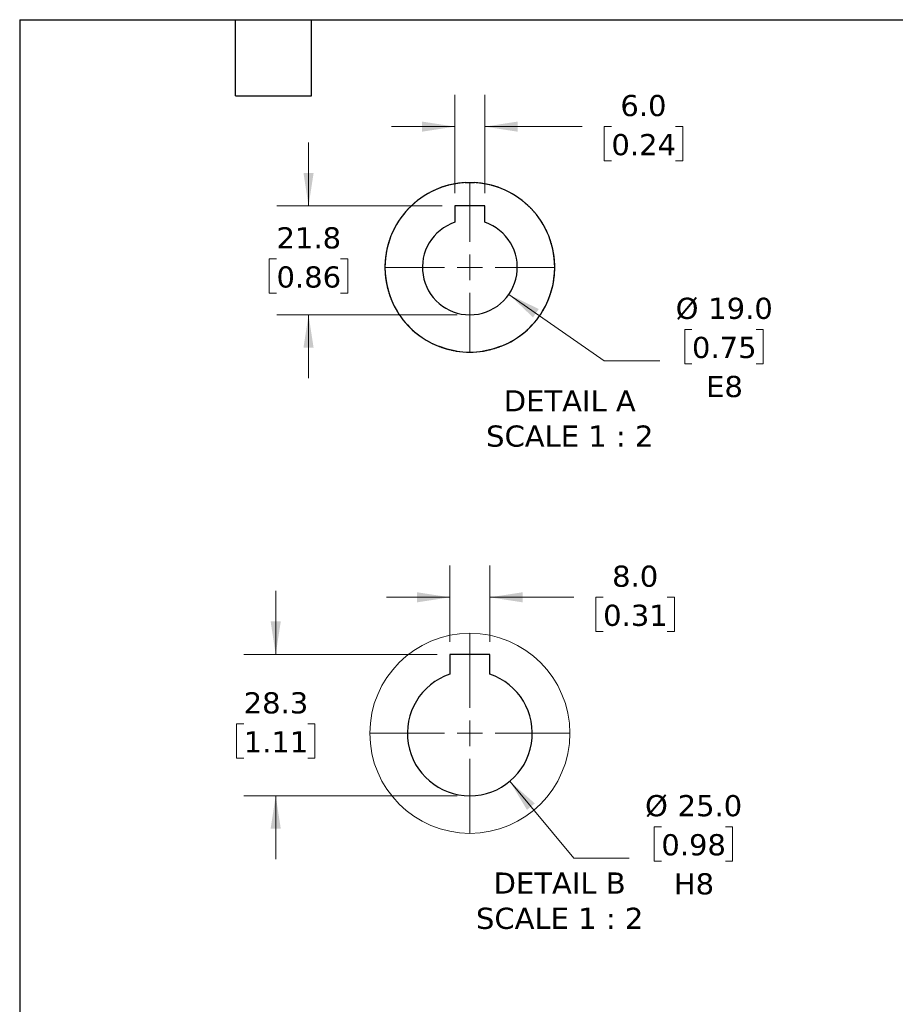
# Model space of a CAD drawing. Header units: millimetres. Extents: x 32 to 1366, y 32 to 1048.
# Tile 3 of 12: x 32 to 470, y 555 to 1048. Entities that reach past the tile are written whole.
import ezdxf

# ---------------------------------------------------------------- set-up
doc = ezdxf.new("R2010")
doc.units = ezdxf.units.MM
doc.header["$LTSCALE"] = 5
doc.linetypes.add('SLD-Solid', pattern=[0])
doc.layers.add('TEXT', color=140, linetype='SLD-Solid', lineweight=25)
doc.styles.add('SLDTEXTSTYLE0', font='VERDANA.TTF')
doc.dimstyles.new('SLDDIMSTYLE10', dxfattribs={"dimtxt": 10.790039, "dimasz": 16.51, "dimexe": 0, "dimexo": 0.0625, "dimgap": 2.69751, "dimtad": 0, "dimtih": 1, "dimtoh": 1, "dimlfac": 0.4, "dimrnd": 1e-09, "dimzin": 12, "dimdsep": 46, "dimtxsty": 'SLDTEXTSTYLE0', "dimsah": 1, "dimcen": 0.09, "dimadec": 0, "dimazin": 3, "dimtfac": 1, "dimtmove": 0, "dimatfit": 0, "dimfxl": 0, "dimfrac": 2, "dimtolj": 1, "dimtzin": 12, "dimarcsym": 0})
doc.dimstyles.new('SLDDIMSTYLE8', dxfattribs={"dimtxt": 10.790039, "dimasz": 16.51, "dimexe": 0, "dimexo": 0.0625, "dimgap": 2.69751, "dimtad": 0, "dimtih": 1, "dimtoh": 1, "dimlfac": 0.4, "dimrnd": 1e-09, "dimzin": 4, "dimdsep": 46, "dimtxsty": 'SLDTEXTSTYLE0', "dimsah": 1, "dimcen": 0.09, "dimadec": 0, "dimazin": 1, "dimtfac": 1, "dimtmove": 0, "dimatfit": 0, "dimfxl": 0, "dimfrac": 2, "dimtolj": 1, "dimtzin": 12, "dimarcsym": 0})
doc.dimstyles.new('SLDDIMSTYLE9', dxfattribs={"dimtxt": 10.790039, "dimasz": 16.51, "dimexe": 0, "dimexo": 0.0625, "dimgap": 2.69751, "dimtad": 0, "dimtih": 1, "dimtoh": 1, "dimlfac": 0.4, "dimrnd": 1e-09, "dimzin": 4, "dimdsep": 46, "dimtxsty": 'SLDTEXTSTYLE0', "dimsah": 1, "dimcen": 0, "dimadec": 0, "dimazin": 1, "dimtfac": 1, "dimtofl": 0, "dimtmove": 0, "dimatfit": 3, "dimfxl": 0, "dimfrac": 2, "dimtolj": 1, "dimtzin": 12, "dimarcsym": 0})

# ---------------------------------------------------------------- blocks, each defined once
blk = doc.blocks.new('_D_22')
at = {"color": 7, "linetype": 'SLD-Solid', "lineweight": 0}
for p, q in [((249.58, 960.9), (249.58, 1010.11)), ((264.58, 960.9), (264.58, 1010.11)), ((249.58, 994.23), (217.83, 994.23)), ((264.58, 994.23), (313.33, 994.23)), ((327.95, 994.23), (324.32, 994.23)), ((324.32, 994.23), (324.32, 977.08)), ((360.01, 994.23), (363.63, 994.23)), ((363.63, 994.23), (363.63, 977.08)), ((324.32, 977.08), (327.95, 977.08)), ((363.63, 977.08), (360.01, 977.08))]:
    blk.add_line(p, q, dxfattribs=at)
at = {"color": 7, "linetype": 'SLD-Solid', "lineweight": 18}
for points in [[(249.58, 994.23), (233.07, 996.77), (233.07, 991.69)], [(264.58, 994.23), (281.09, 991.69), (281.09, 996.77)]]:
    blk.add_solid(points, dxfattribs=at)
at = {"color": 7, "linetype": 'SLD-Solid', "lineweight": 18, "char_height": 10.583, "attachment_point": 1, "style": 'SLDTEXTSTYLE0'}
for s, insert in [('6.0', (332.43, 1010.09)), ('0.24', (327.95, 990.52))]:
    blk.add_mtext(s, dxfattribs=dict(at, insert=insert))
blk = doc.blocks.new('_D_23')
at = {"color": 7, "linetype": 'SLD-Solid', "lineweight": 0}
for p, q in [((276.59, 910.26), (324.4, 877.07)), ((368.27, 892.74), (364.64, 892.74)), ((364.64, 892.74), (364.64, 875.59)), ((400.33, 892.74), (403.95, 892.74)), ((403.95, 892.74), (403.95, 875.59)), ((324.4, 877.07), (352.18, 877.07)), ((364.64, 875.59), (368.27, 875.59)), ((403.95, 875.59), (400.33, 875.59))]:
    blk.add_line(p, q, dxfattribs=at)
at = {"color": 7, "linetype": 'SLD-Solid', "lineweight": 18}
blk.add_solid([(276.59, 910.26), (288.71, 898.76), (291.6, 902.93)], dxfattribs=at)
at = {"color": 7, "linetype": 'SLD-Solid', "lineweight": 18, "char_height": 10.583, "attachment_point": 1, "style": 'SLDTEXTSTYLE0'}
for s, insert in [('%%c', (360.12, 908.59)), ('19.0', (376.41, 908.59)), ('0.75', (368.27, 889.03)), ('E8', (375.35, 869.47))]:
    blk.add_mtext(s, dxfattribs=dict(at, insert=insert))
blk = doc.blocks.new('_D_24')
at = {"color": 7, "linetype": 'SLD-Solid', "lineweight": 0}
for p, q in [((176.34, 954.55), (176.34, 986.3)), ((243.23, 954.55), (160.47, 954.55)), ((160.31, 928), (156.69, 928)), ((156.69, 928), (156.69, 910.85)), ((192.38, 928), (196, 928)), ((196, 928), (196, 910.85)), ((156.69, 910.85), (160.31, 910.85)), ((196, 910.85), (192.38, 910.85)), ((250.73, 900.05), (160.47, 900.05)), ((176.34, 900.05), (176.34, 868.3))]:
    blk.add_line(p, q, dxfattribs=at)
at = {"color": 7, "linetype": 'SLD-Solid', "lineweight": 18}
for points in [[(176.34, 954.55), (178.88, 971.06), (173.8, 971.06)], [(176.34, 900.05), (173.8, 883.54), (178.88, 883.54)]]:
    blk.add_solid(points, dxfattribs=at)
at = {"color": 7, "linetype": 'SLD-Solid', "lineweight": 18, "char_height": 10.583, "attachment_point": 1, "style": 'SLDTEXTSTYLE0'}
for s, insert in [('21.8', (160.31, 943.86)), ('0.86', (160.31, 924.29))]:
    blk.add_mtext(s, dxfattribs=dict(at, insert=insert))
blk = doc.blocks.new('SW_CENTERMARKSYMBOL_24')
at = {"color": 0, "linetype": 'SLD-Solid', "lineweight": 18}
for p, q in [((0, 12.7), (0, 42.5)), ((0, 0), (0, 6.35)), ((-12.7, 0), (-42.5, 0)), ((0, 0), (-6.35, 0)), ((0, 0), (0, -6.35)), ((0, 0), (6.35, 0)), ((12.7, 0), (42.5, 0)), ((0, -12.7), (0, -42.5))]:
    blk.add_line(p, q, dxfattribs=at)
blk = doc.blocks.new('_D_25')
at = {"color": 7, "linetype": 'SLD-Solid', "lineweight": 0}
for p, q in [((247.08, 736.44), (247.08, 774.55)), ((267.08, 736.44), (267.08, 774.55)), ((247.08, 758.67), (215.33, 758.67)), ((267.08, 758.67), (309.19, 758.67)), ((323.81, 758.67), (320.18, 758.67)), ((320.18, 758.67), (320.18, 741.52)), ((355.87, 758.67), (359.49, 758.67)), ((359.49, 758.67), (359.49, 741.52)), ((320.18, 741.52), (323.81, 741.52)), ((359.49, 741.52), (355.87, 741.52))]:
    blk.add_line(p, q, dxfattribs=at)
at = {"color": 7, "linetype": 'SLD-Solid', "lineweight": 18}
for points in [[(247.08, 758.67), (230.57, 761.21), (230.57, 756.13)], [(267.08, 758.67), (283.59, 756.13), (283.59, 761.21)]]:
    blk.add_solid(points, dxfattribs=at)
at = {"color": 7, "linetype": 'SLD-Solid', "lineweight": 18, "char_height": 10.583, "attachment_point": 1, "style": 'SLDTEXTSTYLE0'}
for s, insert in [('8.0', (328.3, 774.53)), ('0.31', (323.81, 754.96))]:
    blk.add_mtext(s, dxfattribs=dict(at, insert=insert))
blk = doc.blocks.new('_D_26')
at = {"color": 7, "linetype": 'SLD-Solid', "lineweight": 0}
for p, q in [((277.08, 666.58), (309.07, 628.16)), ((352.94, 643.83), (349.31, 643.83)), ((349.31, 643.83), (349.31, 626.68)), ((385, 643.83), (388.62, 643.83)), ((388.62, 643.83), (388.62, 626.68)), ((309.07, 628.16), (336.85, 628.16)), ((349.31, 626.68), (352.94, 626.68)), ((388.62, 626.68), (385, 626.68))]:
    blk.add_line(p, q, dxfattribs=at)
at = {"color": 7, "linetype": 'SLD-Solid', "lineweight": 18}
blk.add_solid([(277.08, 666.58), (285.69, 652.27), (289.6, 655.52)], dxfattribs=at)
at = {"color": 7, "linetype": 'SLD-Solid', "lineweight": 18, "char_height": 10.583, "attachment_point": 1, "style": 'SLDTEXTSTYLE0'}
for s, insert in [('%%c', (344.79, 659.69)), ('25.0', (361.08, 659.69)), ('0.98', (352.94, 640.12)), ('H8', (359.18, 620.56))]:
    blk.add_mtext(s, dxfattribs=dict(at, insert=insert))
blk = doc.blocks.new('_D_27')
at = {"color": 7, "linetype": 'SLD-Solid', "lineweight": 0}
for p, q in [((159.9, 730.09), (159.9, 761.84)), ((240.73, 730.09), (144.03, 730.09)), ((143.87, 695.29), (140.25, 695.29)), ((140.25, 695.29), (140.25, 678.14)), ((175.93, 695.29), (179.56, 695.29)), ((179.56, 695.29), (179.56, 678.14)), ((140.25, 678.14), (143.87, 678.14)), ((179.56, 678.14), (175.93, 678.14)), ((250.73, 659.34), (144.03, 659.34)), ((159.9, 659.34), (159.9, 627.59))]:
    blk.add_line(p, q, dxfattribs=at)
at = {"color": 7, "linetype": 'SLD-Solid', "lineweight": 18}
for points in [[(159.9, 730.09), (162.44, 746.6), (157.36, 746.6)], [(159.9, 659.34), (157.36, 642.83), (162.44, 642.83)]]:
    blk.add_solid(points, dxfattribs=at)
at = {"color": 7, "linetype": 'SLD-Solid', "lineweight": 18, "char_height": 10.583, "attachment_point": 1, "style": 'SLDTEXTSTYLE0'}
for s, insert in [('28.3', (143.87, 711.15)), ('1.11', (143.87, 691.58))]:
    blk.add_mtext(s, dxfattribs=dict(at, insert=insert))
blk = doc.blocks.new('SW_CENTERMARKSYMBOL_25')
at = {"color": 0, "linetype": 'SLD-Solid', "lineweight": 18}
for p, q in [((0, 12.7), (0, 50.06)), ((0, 0), (0, 6.35)), ((-12.7, 0), (-50.06, 0)), ((0, 0), (-6.35, 0)), ((0, 0), (0, -6.35)), ((0, 0), (6.35, 0)), ((12.7, 0), (50.06, 0)), ((0, -12.7), (0, -50.06))]:
    blk.add_line(p, q, dxfattribs=at)

msp = doc.modelspace()

# ---------------------------------------------------------------- linework, layer by layer
for p, q in [((254.783, 966.239), (259.384, 966.239)), ((264.583, 954.551), (249.583, 954.551)), ((249.583, 954.551), (249.583, 946.336)), ((264.583, 946.336), (264.583, 954.551)), ((247.083, 730.093), (247.083, 720.2)), ((267.083, 730.093), (247.083, 730.093)), ((267.083, 720.2), (267.083, 730.093))]:
    msp.add_line(p, q)
at = {"color": 7, "linetype": 'SLD-Solid', "lineweight": 18, "flags": 128}
msp.add_lwpolyline([(299.583, 923.801), (299.583, 923.801), (299.583, 923.733), (299.582, 923.526), (299.581, 923.32), (299.578, 923.114), (299.574, 922.908), (299.569, 922.702), (299.563, 922.496), (299.557, 922.29), (299.549, 922.084), (299.54, 921.878), (299.53, 921.672), (299.519, 921.466), (299.507, 921.26), (299.495, 921.054), (299.481, 920.849), (299.466, 920.643), (299.45, 920.438), (299.433, 920.232), (299.415, 920.027), (299.397, 919.821), (299.377, 919.616), (299.356, 919.411), (299.334, 919.206), (299.334, 919.206), (299.327, 919.138), (299.304, 918.933), (299.28, 918.728), (299.254, 918.524), (299.228, 918.319), (299.201, 918.115), (299.173, 917.911), (299.144, 917.707), (299.114, 917.503), (299.083, 917.299), (299.051, 917.095), (299.018, 916.892), (298.984, 916.688), (298.949, 916.485), (298.913, 916.282), (298.876, 916.079), (298.838, 915.877), (298.799, 915.674), (298.759, 915.472), (298.718, 915.27), (298.676, 915.068), (298.634, 914.866), (298.59, 914.665), (298.59, 914.665), (298.575, 914.598), (298.53, 914.397), (298.484, 914.196), (298.437, 913.995), (298.389, 913.795), (298.34, 913.594), (298.29, 913.394), (298.239, 913.195), (298.187, 912.995), (298.134, 912.796), (298.08, 912.597), (298.025, 912.398), (297.969, 912.2), (297.913, 912.002), (297.855, 911.804), (297.796, 911.606), (297.736, 911.409), (297.676, 911.212), (297.614, 911.015), (297.552, 910.818), (297.488, 910.622), (297.424, 910.426), (297.359, 910.231), (297.359, 910.231), (297.337, 910.166), (297.27, 909.971), (297.203, 909.776), (297.134, 909.582), (297.065, 909.387), (296.994, 909.194), (296.923, 909), (296.851, 908.807), (296.777, 908.614), (296.703, 908.422), (296.628, 908.23), (296.552, 908.038), (296.475, 907.847), (296.397, 907.656), (296.319, 907.466), (296.239, 907.276), (296.158, 907.086), (296.077, 906.897), (295.994, 906.708), (295.911, 906.519), (295.827, 906.331), (295.741, 906.143), (295.655, 905.956), (295.655, 905.956), (295.626, 905.894), (295.539, 905.707), (295.451, 905.521), (295.362, 905.335), (295.272, 905.149), (295.181, 904.964), (295.089, 904.78), (294.996, 904.596), (294.903, 904.412), (294.808, 904.229), (294.713, 904.046), (294.617, 903.864), (294.519, 903.682), (294.421, 903.5), (294.322, 903.32), (294.223, 903.139), (294.122, 902.959), (294.02, 902.78), (293.918, 902.601), (293.815, 902.422), (293.711, 902.245), (293.606, 902.067), (293.5, 901.89), (293.5, 901.89), (293.464, 901.831), (293.357, 901.655), (293.25, 901.479), (293.141, 901.304), (293.031, 901.13), (292.921, 900.956), (292.81, 900.782), (292.698, 900.609), (292.585, 900.436), (292.471, 900.265), (292.356, 900.093), (292.241, 899.922), (292.125, 899.752), (292.008, 899.582), (291.89, 899.413), (291.771, 899.245), (291.651, 899.077), (291.531, 898.909), (291.41, 898.743), (291.288, 898.576), (291.165, 898.411), (291.042, 898.246), (290.917, 898.081), (290.876, 898.027), (290.75, 897.863), (290.624, 897.7), (290.497, 897.538), (290.369, 897.376), (290.241, 897.215), (290.111, 897.054), (289.981, 896.894), (289.85, 896.735), (289.719, 896.576), (289.586, 896.418), (289.453, 896.261), (289.319, 896.104), (289.184, 895.948), (289.049, 895.793), (288.913, 895.638), (288.776, 895.484), (288.638, 895.331), (288.499, 895.178), (288.36, 895.026), (288.22, 894.875), (288.08, 894.724), (287.938, 894.574), (287.891, 894.524), (287.749, 894.375), (287.605, 894.227), (287.462, 894.079), (287.317, 893.932), (287.172, 893.786), (287.026, 893.64), (286.879, 893.495), (286.732, 893.351), (286.584, 893.208), (286.435, 893.065), (286.286, 892.923), (286.136, 892.782), (285.985, 892.641), (285.833, 892.501), (285.681, 892.362), (285.528, 892.224), (285.375, 892.086), (285.221, 891.949), (285.066, 891.813), (284.91, 891.678), (284.754, 891.543), (284.597, 891.409), (284.597, 891.409), (284.44, 891.276), (284.282, 891.144), (284.123, 891.013), (283.964, 890.882), (283.804, 890.752), (283.643, 890.623), (283.482, 890.494), (283.32, 890.366), (283.158, 890.24), (282.995, 890.113), (282.831, 889.988), (282.666, 889.864), (282.502, 889.74), (282.336, 889.617), (282.17, 889.495), (282.003, 889.374), (281.836, 889.253), (281.668, 889.134), (281.5, 889.015), (281.331, 888.897), (281.161, 888.78), (280.991, 888.663), (280.82, 888.548), (280.649, 888.433), (280.477, 888.319), (280.305, 888.206), (280.132, 888.094), (279.958, 887.982), (279.784, 887.872), (279.61, 887.762), (279.435, 887.653), (279.259, 887.545), (279.083, 887.438), (278.906, 887.332), (278.729, 887.226), (278.551, 887.122), (278.373, 887.018), (278.194, 886.915), (278.015, 886.813), (277.836, 886.712), (277.655, 886.612), (277.475, 886.513), (277.294, 886.414), (277.112, 886.317), (276.93, 886.22), (276.748, 886.124), (276.565, 886.029), (276.381, 885.935), (276.197, 885.842), (276.013, 885.75), (275.828, 885.658), (275.643, 885.568), (275.457, 885.478), (275.271, 885.39), (275.085, 885.302), (274.898, 885.215), (274.71, 885.129), (274.522, 885.044), (274.334, 884.96), (274.146, 884.877), (273.957, 884.794), (273.767, 884.713), (273.577, 884.632), (273.387, 884.553), (273.197, 884.474), (273.006, 884.396), (272.814, 884.32), (272.814, 884.32), (272.75, 884.294), (272.559, 884.219), (272.366, 884.144), (272.174, 884.071), (271.981, 883.998), (271.788, 883.926), (271.594, 883.855), (271.4, 883.785), (271.206, 883.716), (271.011, 883.648), (270.816, 883.581), (270.621, 883.515), (270.426, 883.45), (270.23, 883.386), (270.034, 883.322), (269.837, 883.26), (269.64, 883.199), (269.443, 883.138), (269.246, 883.079), (269.048, 883.02), (268.85, 882.963), (268.652, 882.906), (268.453, 882.85), (268.453, 882.85), (268.387, 882.832), (268.188, 882.778), (267.989, 882.724), (267.79, 882.672), (267.59, 882.62), (267.39, 882.57), (267.19, 882.52), (266.99, 882.472), (266.789, 882.424), (266.588, 882.378), (266.387, 882.332), (266.186, 882.287), (265.985, 882.244), (265.783, 882.201), (265.581, 882.159), (265.379, 882.119), (265.177, 882.079), (264.974, 882.04), (264.772, 882.002), (264.569, 881.966), (264.366, 881.93), (264.163, 881.895), (263.959, 881.861), (263.959, 881.861), (263.891, 881.85), (263.688, 881.818), (263.484, 881.786), (263.28, 881.755), (263.076, 881.726), (262.872, 881.697), (262.668, 881.67), (262.463, 881.643), (262.259, 881.618), (262.054, 881.593), (261.849, 881.569), (261.644, 881.547), (261.439, 881.525), (261.234, 881.504), (261.029, 881.485), (260.824, 881.466), (260.618, 881.448), (260.413, 881.432), (260.207, 881.416), (260.002, 881.402), (259.796, 881.388), (259.59, 881.375), (259.384, 881.364), (259.316, 881.36), (259.11, 881.35), (258.904, 881.34), (258.698, 881.332), (258.492, 881.325), (258.286, 881.318), (258.08, 881.313), (257.874, 881.309), (257.668, 881.305), (257.461, 881.303), (257.255, 881.302), (257.049, 881.301), (256.843, 881.302), (256.637, 881.304), (256.431, 881.306), (256.225, 881.31), (256.018, 881.315), (255.812, 881.32), (255.606, 881.327), (255.4, 881.335), (255.194, 881.343), (254.988, 881.353), (254.782, 881.364), (254.714, 881.367), (254.508, 881.379), (254.302, 881.392), (254.097, 881.406), (253.891, 881.421), (253.686, 881.437), (253.48, 881.454), (253.275, 881.472), (253.07, 881.491), (252.864, 881.511), (252.659, 881.532), (252.454, 881.554), (252.249, 881.577), (252.045, 881.601), (251.84, 881.626), (251.635, 881.652), (251.431, 881.679), (251.227, 881.707), (251.023, 881.736), (250.819, 881.765), (250.615, 881.796), (250.411, 881.828), (250.208, 881.861), (250.208, 881.861), (250.14, 881.872), (249.937, 881.906), (249.733, 881.942), (249.531, 881.978), (249.328, 882.015), (249.125, 882.053), (248.923, 882.092), (248.721, 882.132), (248.518, 882.173), (248.317, 882.215), (248.115, 882.258), (247.914, 882.302), (247.712, 882.347), (247.511, 882.393), (247.311, 882.44), (247.11, 882.488), (246.91, 882.537), (246.71, 882.587), (246.51, 882.637), (246.311, 882.689), (246.111, 882.742), (245.912, 882.796), (245.713, 882.85), (245.713, 882.85), (245.647, 882.869), (245.449, 882.925), (245.251, 882.982), (245.053, 883.04), (244.855, 883.098), (244.658, 883.158), (244.461, 883.219), (244.264, 883.281), (244.068, 883.343), (243.872, 883.407), (243.676, 883.471), (243.481, 883.537), (243.285, 883.603), (243.091, 883.671), (242.896, 883.739), (242.702, 883.808), (242.508, 883.879), (242.315, 883.95), (242.122, 884.022), (241.929, 884.095), (241.736, 884.169), (241.544, 884.244), (241.353, 884.32), (241.352, 884.32), (241.161, 884.396), (240.97, 884.474), (240.78, 884.553), (240.59, 884.632), (240.4, 884.713), (240.21, 884.794), (240.021, 884.876), (239.833, 884.96), (239.645, 885.044), (239.457, 885.129), (239.269, 885.215), (239.083, 885.302), (238.896, 885.389), (238.71, 885.478), (238.524, 885.568), (238.339, 885.658), (238.154, 885.749), (237.97, 885.842), (237.786, 885.935), (237.602, 886.029), (237.419, 886.124), (237.237, 886.22), (237.055, 886.316), (236.873, 886.414), (236.692, 886.513), (236.512, 886.612), (236.331, 886.712), (236.152, 886.813), (235.973, 886.915), (235.794, 887.018), (235.616, 887.122), (235.438, 887.226), (235.261, 887.332), (235.084, 887.438), (234.908, 887.545), (234.732, 887.653), (234.557, 887.762), (234.383, 887.872), (234.209, 887.982), (234.035, 888.094), (233.862, 888.206), (233.69, 888.319), (233.518, 888.433), (233.347, 888.547), (233.176, 888.663), (233.006, 888.779), (232.836, 888.897), (232.667, 889.015), (232.499, 889.133), (232.331, 889.253), (232.164, 889.374), (231.997, 889.495), (231.831, 889.617), (231.665, 889.74), (231.5, 889.864), (231.336, 889.988), (231.172, 890.113), (231.009, 890.239), (230.847, 890.366), (230.685, 890.494), (230.524, 890.622), (230.363, 890.752), (230.203, 890.882), (230.044, 891.012), (229.885, 891.144), (229.727, 891.276), (229.569, 891.409), (229.569, 891.409), (229.517, 891.454), (229.361, 891.588), (229.205, 891.723), (229.049, 891.858), (228.895, 891.995), (228.741, 892.132), (228.588, 892.27), (228.435, 892.408), (228.283, 892.548), (228.132, 892.688), (227.981, 892.828), (227.831, 892.97), (227.682, 893.112), (227.534, 893.255), (227.386, 893.399), (227.239, 893.543), (227.092, 893.688), (226.946, 893.834), (226.801, 893.981), (226.657, 894.128), (226.514, 894.276), (226.371, 894.425), (226.229, 894.574), (226.181, 894.624), (226.04, 894.774), (225.9, 894.925), (225.76, 895.077), (225.621, 895.229), (225.483, 895.382), (225.345, 895.535), (225.209, 895.69), (225.073, 895.845), (224.937, 896), (224.803, 896.157), (224.669, 896.313), (224.536, 896.471), (224.404, 896.629), (224.273, 896.788), (224.142, 896.948), (224.012, 897.108), (223.883, 897.268), (223.755, 897.43), (223.627, 897.592), (223.501, 897.754), (223.375, 897.917), (223.249, 898.081), (223.208, 898.136), (223.084, 898.301), (222.961, 898.466), (222.838, 898.632), (222.716, 898.798), (222.596, 898.965), (222.475, 899.133), (222.356, 899.301), (222.238, 899.47), (222.12, 899.639), (222.003, 899.809), (221.887, 899.979), (221.772, 900.15), (221.658, 900.322), (221.544, 900.494), (221.432, 900.666), (221.32, 900.84), (221.209, 901.013), (221.099, 901.188), (220.99, 901.363), (220.881, 901.538), (220.774, 901.714), (220.667, 901.89), (220.667, 901.89), (220.632, 901.949), (220.526, 902.126), (220.421, 902.304), (220.317, 902.482), (220.215, 902.66), (220.112, 902.839), (220.011, 903.019), (219.911, 903.199), (219.811, 903.38), (219.713, 903.561), (219.615, 903.742), (219.518, 903.924), (219.422, 904.107), (219.327, 904.29), (219.233, 904.473), (219.139, 904.657), (219.047, 904.841), (218.956, 905.026), (218.865, 905.211), (218.775, 905.397), (218.686, 905.583), (218.598, 905.769), (218.511, 905.956), (218.511, 905.956), (218.483, 906.018), (218.397, 906.206), (218.312, 906.394), (218.228, 906.582), (218.145, 906.771), (218.063, 906.96), (217.982, 907.149), (217.901, 907.339), (217.822, 907.529), (217.743, 907.72), (217.666, 907.911), (217.589, 908.102), (217.513, 908.294), (217.439, 908.486), (217.365, 908.679), (217.292, 908.871), (217.22, 909.065), (217.149, 909.258), (217.079, 909.452), (217.01, 909.646), (216.942, 909.841), (216.874, 910.036), (216.808, 910.231), (216.808, 910.231), (216.786, 910.296), (216.721, 910.492), (216.657, 910.688), (216.594, 910.884), (216.532, 911.08), (216.471, 911.277), (216.41, 911.474), (216.351, 911.672), (216.293, 911.869), (216.235, 912.067), (216.179, 912.266), (216.123, 912.464), (216.069, 912.663), (216.015, 912.862), (215.963, 913.062), (215.911, 913.261), (215.86, 913.461), (215.811, 913.661), (215.762, 913.861), (215.714, 914.062), (215.668, 914.263), (215.622, 914.464), (215.577, 914.665), (215.577, 914.665), (215.562, 914.732), (215.519, 914.934), (215.476, 915.135), (215.435, 915.337), (215.394, 915.539), (215.355, 915.742), (215.316, 915.944), (215.278, 916.147), (215.242, 916.35), (215.206, 916.553), (215.171, 916.756), (215.138, 916.959), (215.105, 917.163), (215.073, 917.367), (215.043, 917.57), (215.013, 917.774), (214.984, 917.979), (214.956, 918.183), (214.93, 918.387), (214.904, 918.592), (214.879, 918.796), (214.855, 919.001), (214.833, 919.206), (214.833, 919.206), (214.825, 919.274), (214.804, 919.479), (214.783, 919.685), (214.764, 919.89), (214.745, 920.095), (214.728, 920.301), (214.711, 920.506), (214.696, 920.712), (214.681, 920.917), (214.668, 921.123), (214.655, 921.329), (214.644, 921.535), (214.633, 921.74), (214.624, 921.946), (214.615, 922.152), (214.608, 922.358), (214.601, 922.564), (214.596, 922.77), (214.591, 922.977), (214.588, 923.183), (214.585, 923.389), (214.584, 923.595), (214.583, 923.801), (214.583, 923.801), (214.583, 923.87), (214.584, 924.076), (214.586, 924.282), (214.589, 924.488), (214.593, 924.694), (214.598, 924.9), (214.603, 925.107), (214.61, 925.313), (214.618, 925.519), (214.627, 925.725), (214.637, 925.931), (214.648, 926.136), (214.659, 926.342), (214.672, 926.548), (214.686, 926.754), (214.701, 926.959), (214.717, 927.165), (214.734, 927.37), (214.751, 927.576), (214.77, 927.781), (214.79, 927.986), (214.811, 928.191), (214.833, 928.396), (214.833, 928.396), (214.84, 928.465), (214.863, 928.669), (214.887, 928.874), (214.912, 929.079), (214.938, 929.283), (214.966, 929.488), (214.994, 929.692), (215.023, 929.896), (215.053, 930.1), (215.084, 930.304), (215.116, 930.507), (215.149, 930.711), (215.183, 930.914), (215.218, 931.117), (215.254, 931.32), (215.291, 931.523), (215.329, 931.726), (215.368, 931.928), (215.408, 932.13), (215.448, 932.333), (215.49, 932.534), (215.533, 932.736), (215.577, 932.937), (215.577, 932.937), (215.592, 933.004), (215.637, 933.206), (215.683, 933.407), (215.73, 933.607), (215.778, 933.808), (215.827, 934.008), (215.877, 934.208), (215.928, 934.408), (215.98, 934.607), (216.033, 934.806), (216.087, 935.005), (216.142, 935.204), (216.197, 935.403), (216.254, 935.601), (216.312, 935.799), (216.371, 935.996), (216.43, 936.194), (216.491, 936.391), (216.552, 936.588), (216.615, 936.784), (216.678, 936.98), (216.743, 937.176), (216.808, 937.372), (216.808, 937.372), (216.83, 937.437), (216.897, 937.632), (216.964, 937.826), (217.033, 938.021), (217.102, 938.215), (217.173, 938.409), (217.244, 938.602), (217.316, 938.795), (217.389, 938.988), (217.464, 939.18), (217.539, 939.372), (217.615, 939.564), (217.692, 939.755), (217.769, 939.946), (217.848, 940.137), (217.928, 940.327), (218.008, 940.516), (218.09, 940.706), (218.172, 940.895), (218.256, 941.083), (218.34, 941.271), (218.425, 941.459), (218.511, 941.646), (218.511, 941.647), (218.54, 941.709), (218.628, 941.895), (218.716, 942.082), (218.805, 942.268), (218.895, 942.453), (218.986, 942.638), (219.078, 942.823), (219.17, 943.007), (219.264, 943.19), (219.358, 943.374), (219.454, 943.556), (219.55, 943.739), (219.647, 943.92), (219.745, 944.102), (219.844, 944.283), (219.944, 944.463), (220.045, 944.643), (220.146, 944.822), (220.249, 945.001), (220.352, 945.18), (220.456, 945.358), (220.561, 945.535), (220.667, 945.712), (220.774, 945.888), (220.881, 946.064), (220.99, 946.24), (221.099, 946.414), (221.209, 946.589), (221.32, 946.762), (221.432, 946.936), (221.544, 947.108), (221.658, 947.28), (221.772, 947.452), (221.887, 947.623), (222.003, 947.793), (222.12, 947.963), (222.238, 948.133), (222.356, 948.301), (222.475, 948.47), (222.595, 948.637), (222.716, 948.804), (222.838, 948.971), (222.96, 949.136), (223.084, 949.302), (223.208, 949.466), (223.333, 949.63), (223.458, 949.794), (223.585, 949.956), (223.712, 950.119), (223.84, 950.28), (223.969, 950.441), (224.099, 950.601), (224.229, 950.761), (224.36, 950.92), (224.492, 951.079), (224.625, 951.236), (224.758, 951.394), (224.892, 951.55), (225.027, 951.706), (225.163, 951.861), (225.3, 952.015), (225.437, 952.169), (225.575, 952.323), (225.714, 952.475), (225.853, 952.627), (225.993, 952.778), (226.134, 952.928), (226.276, 953.078), (226.418, 953.227), (226.561, 953.376), (226.705, 953.523), (226.85, 953.67), (226.995, 953.817), (227.141, 953.962), (227.287, 954.107), (227.435, 954.251), (227.583, 954.395), (227.732, 954.538), (227.881, 954.68), (228.031, 954.821), (228.182, 954.961), (228.333, 955.101), (228.486, 955.24), (228.638, 955.379), (228.792, 955.516), (228.946, 955.653), (229.101, 955.789), (229.257, 955.925), (229.413, 956.059), (229.569, 956.193), (229.622, 956.237), (229.779, 956.37), (229.938, 956.502), (230.097, 956.634), (230.256, 956.764), (230.417, 956.894), (230.577, 957.023), (230.739, 957.151), (230.901, 957.278), (231.064, 957.405), (231.227, 957.531), (231.391, 957.656), (231.555, 957.78), (231.72, 957.904), (231.886, 958.026), (232.052, 958.148), (232.219, 958.269), (232.387, 958.389), (232.555, 958.509), (232.724, 958.627), (232.893, 958.745), (233.063, 958.862), (233.233, 958.978), (233.233, 958.978), (233.29, 959.016), (233.461, 959.131), (233.633, 959.246), (233.805, 959.359), (233.977, 959.471), (234.151, 959.583), (234.325, 959.694), (234.499, 959.804), (234.674, 959.913), (234.849, 960.021), (235.025, 960.129), (235.202, 960.235), (235.379, 960.341), (235.556, 960.446), (235.734, 960.55), (235.913, 960.653), (236.092, 960.755), (236.271, 960.857), (236.451, 960.957), (236.632, 961.057), (236.813, 961.156), (236.994, 961.253), (237.176, 961.35), (237.176, 961.35), (237.237, 961.383), (237.419, 961.478), (237.602, 961.573), (237.786, 961.667), (237.97, 961.761), (238.154, 961.853), (238.339, 961.944), (238.524, 962.035), (238.71, 962.124), (238.896, 962.213), (239.082, 962.301), (239.269, 962.388), (239.457, 962.473), (239.644, 962.559), (239.833, 962.643), (240.021, 962.726), (240.21, 962.808), (240.4, 962.89), (240.589, 962.97), (240.78, 963.05), (240.97, 963.128), (241.161, 963.206), (241.352, 963.283), (241.353, 963.283), (241.544, 963.358), (241.736, 963.433), (241.928, 963.507), (242.121, 963.58), (242.314, 963.653), (242.508, 963.724), (242.702, 963.794), (242.896, 963.863), (243.09, 963.932), (243.285, 963.999), (243.48, 964.065), (243.676, 964.131), (243.872, 964.195), (244.068, 964.259), (244.264, 964.322), (244.461, 964.383), (244.658, 964.444), (244.855, 964.504), (245.053, 964.563), (245.25, 964.621), (245.449, 964.678), (245.647, 964.734), (245.846, 964.789), (246.045, 964.843), (246.244, 964.896), (246.443, 964.948), (246.643, 964.999), (246.843, 965.049), (247.043, 965.098), (247.244, 965.146), (247.444, 965.194), (247.645, 965.24), (247.846, 965.285), (248.048, 965.33), (248.249, 965.373), (248.451, 965.415), (248.653, 965.457), (248.855, 965.497), (249.057, 965.537), (249.26, 965.575), (249.463, 965.612), (249.666, 965.649), (249.869, 965.684), (250.072, 965.719), (250.275, 965.752), (250.479, 965.785), (250.683, 965.816), (250.887, 965.847), (251.091, 965.877), (251.295, 965.905), (251.499, 965.933), (251.703, 965.959), (251.908, 965.985), (252.113, 966.01), (252.317, 966.033), (252.522, 966.056), (252.727, 966.077), (252.933, 966.098), (253.138, 966.118), (253.343, 966.136), (253.548, 966.154), (253.754, 966.171), (253.96, 966.186), (254.165, 966.201), (254.371, 966.215), (254.577, 966.227), (254.782, 966.239), (254.783, 966.239), (254.851, 966.243), (255.057, 966.253), (255.263, 966.262), (255.469, 966.271), (255.675, 966.278), (255.881, 966.284), (256.087, 966.29), (256.293, 966.294), (256.499, 966.297), (256.705, 966.3), (256.912, 966.301), (257.118, 966.301), (257.324, 966.301), (257.53, 966.299), (257.736, 966.296), (257.942, 966.293), (258.148, 966.288), (258.354, 966.282), (258.56, 966.276), (258.766, 966.268), (258.972, 966.259), (259.178, 966.25), (259.384, 966.239), (259.384, 966.239), (259.59, 966.227), (259.796, 966.215), (260.001, 966.201), (260.207, 966.186), (260.412, 966.171), (260.618, 966.154), (260.823, 966.136), (261.029, 966.118), (261.234, 966.098), (261.439, 966.077), (261.644, 966.056), (261.849, 966.033), (262.054, 966.01), (262.258, 965.985), (262.463, 965.959), (262.667, 965.933), (262.872, 965.905), (263.076, 965.877), (263.28, 965.847), (263.484, 965.817), (263.687, 965.785), (263.891, 965.752), (264.094, 965.719), (264.298, 965.684), (264.501, 965.649), (264.704, 965.612), (264.906, 965.575), (265.109, 965.537), (265.311, 965.497), (265.513, 965.457), (265.715, 965.415), (265.917, 965.373), (266.119, 965.33), (266.32, 965.285), (266.521, 965.24), (266.722, 965.194), (266.923, 965.147), (267.123, 965.098), (267.323, 965.049), (267.523, 964.999), (267.723, 964.948), (267.923, 964.896), (268.122, 964.843), (268.321, 964.789), (268.519, 964.734), (268.718, 964.678), (268.916, 964.621), (269.114, 964.563), (269.311, 964.504), (269.509, 964.444), (269.706, 964.384), (269.902, 964.322), (270.099, 964.259), (270.295, 964.196), (270.491, 964.131), (270.686, 964.066), (270.881, 963.999), (271.076, 963.932), (271.271, 963.863), (271.465, 963.794), (271.659, 963.724), (271.852, 963.653), (272.045, 963.581), (272.238, 963.507), (272.43, 963.434), (272.622, 963.359), (272.814, 963.283), (272.814, 963.283), (272.878, 963.257), (273.069, 963.18), (273.26, 963.102), (273.45, 963.023), (273.641, 962.943), (273.83, 962.863), (274.019, 962.781), (274.208, 962.698), (274.397, 962.615), (274.585, 962.53), (274.773, 962.445), (274.96, 962.359), (275.147, 962.272), (275.333, 962.184), (275.519, 962.095), (275.705, 962.005), (275.89, 961.914), (276.074, 961.822), (276.258, 961.73), (276.442, 961.636), (276.626, 961.542), (276.808, 961.447), (276.991, 961.35), (276.991, 961.35), (277.051, 961.318), (277.233, 961.221), (277.414, 961.123), (277.595, 961.024), (277.775, 960.924), (277.955, 960.823), (278.135, 960.721), (278.313, 960.619), (278.492, 960.515), (278.67, 960.411), (278.847, 960.306), (279.024, 960.2), (279.2, 960.093), (279.376, 959.985), (279.551, 959.877), (279.726, 959.767), (279.9, 959.657), (280.074, 959.546), (280.247, 959.434), (280.419, 959.321), (280.591, 959.208), (280.763, 959.093), (280.934, 958.978), (280.934, 958.978), (280.991, 958.939), (281.161, 958.823), (281.33, 958.706), (281.499, 958.588), (281.668, 958.469), (281.836, 958.349), (282.003, 958.229), (282.17, 958.108), (282.336, 957.985), (282.501, 957.863), (282.666, 957.739), (282.831, 957.614), (282.994, 957.489), (283.157, 957.363), (283.32, 957.236), (283.482, 957.108), (283.643, 956.98), (283.804, 956.851), (283.964, 956.721), (284.123, 956.59), (284.282, 956.458), (284.44, 956.326), (284.597, 956.193), (284.649, 956.149), (284.806, 956.015), (284.962, 955.88), (285.117, 955.744), (285.272, 955.608), (285.426, 955.471), (285.579, 955.333), (285.732, 955.194), (285.884, 955.055), (286.035, 954.915), (286.185, 954.774), (286.335, 954.633), (286.485, 954.49), (286.633, 954.347), (286.781, 954.204), (286.928, 954.059), (287.074, 953.914), (287.22, 953.768), (287.365, 953.622), (287.509, 953.475), (287.653, 953.327), (287.796, 953.178), (287.938, 953.029), (288.079, 952.879), (288.22, 952.728), (288.36, 952.577), (288.499, 952.425), (288.638, 952.272), (288.775, 952.118), (288.912, 951.964), (289.049, 951.81), (289.184, 951.654), (289.319, 951.498), (289.453, 951.341), (289.586, 951.184), (289.719, 951.026), (289.85, 950.868), (289.981, 950.708), (290.111, 950.548), (290.241, 950.388), (290.369, 950.227), (290.497, 950.065), (290.624, 949.903), (290.75, 949.74), (290.876, 949.576), (291, 949.412), (291.124, 949.247), (291.247, 949.081), (291.369, 948.915), (291.491, 948.749), (291.611, 948.582), (291.731, 948.414), (291.85, 948.246), (291.968, 948.077), (292.086, 947.907), (292.202, 947.737), (292.318, 947.566), (292.433, 947.395), (292.547, 947.223), (292.66, 947.051), (292.772, 946.878), (292.884, 946.705), (292.994, 946.531), (293.104, 946.357), (293.213, 946.182), (293.321, 946.006), (293.429, 945.83), (293.535, 945.653), (293.641, 945.476), (293.745, 945.299), (293.849, 945.121), (293.952, 944.942), (294.054, 944.763), (294.156, 944.583), (294.256, 944.403), (294.355, 944.223), (294.454, 944.042), (294.552, 943.86), (294.649, 943.678), (294.745, 943.496), (294.84, 943.313), (294.934, 943.13), (295.027, 942.946), (295.12, 942.761), (295.211, 942.577), (295.302, 942.392), (295.392, 942.206), (295.48, 942.02), (295.568, 941.833), (295.655, 941.647), (295.655, 941.646), (295.684, 941.584), (295.77, 941.397), (295.855, 941.209), (295.939, 941.021), (296.022, 940.832), (296.104, 940.643), (296.185, 940.453), (296.266, 940.264), (296.345, 940.073), (296.423, 939.883), (296.501, 939.692), (296.578, 939.5), (296.653, 939.308), (296.728, 939.116), (296.802, 938.924), (296.875, 938.731), (296.947, 938.538), (297.018, 938.344), (297.088, 938.15), (297.157, 937.956), (297.225, 937.762), (297.292, 937.567), (297.359, 937.372), (297.359, 937.372), (297.381, 937.306), (297.446, 937.111), (297.51, 936.915), (297.573, 936.719), (297.635, 936.522), (297.696, 936.325), (297.756, 936.128), (297.816, 935.931), (297.874, 935.733), (297.932, 935.535), (297.988, 935.337), (298.043, 935.138), (298.098, 934.939), (298.151, 934.74), (298.204, 934.541), (298.256, 934.341), (298.306, 934.141), (298.356, 933.941), (298.405, 933.741), (298.452, 933.54), (298.499, 933.34), (298.545, 933.139), (298.59, 932.937), (298.59, 932.937), (298.604, 932.87), (298.648, 932.669), (298.69, 932.467), (298.732, 932.265), (298.773, 932.063), (298.812, 931.861), (298.851, 931.658), (298.888, 931.456), (298.925, 931.253), (298.961, 931.05), (298.995, 930.846), (299.029, 930.643), (299.062, 930.44), (299.093, 930.236), (299.124, 930.032), (299.154, 929.828), (299.183, 929.624), (299.21, 929.42), (299.237, 929.215), (299.263, 929.011), (299.288, 928.806), (299.311, 928.601), (299.334, 928.396), (299.334, 928.396), (299.342, 928.328), (299.363, 928.123), (299.384, 927.918), (299.403, 927.713), (299.421, 927.507), (299.439, 927.302), (299.455, 927.096), (299.471, 926.891), (299.485, 926.685), (299.499, 926.48), (299.511, 926.274), (299.523, 926.068), (299.533, 925.862), (299.543, 925.656), (299.551, 925.45), (299.559, 925.244), (299.565, 925.038), (299.571, 924.832), (299.575, 924.626), (299.579, 924.42), (299.581, 924.214), (299.583, 924.007), (299.583, 923.801), (299.583, 923.801)], dxfattribs=at)
at = {"flags": 128}
for points in [[(250.208, 881.861), (245.713, 882.85), (241.353, 884.32)], [(272.814, 884.32), (268.453, 882.85), (263.959, 881.861)]]:
    msp.add_lwpolyline(points, dxfattribs=at)
at = {"color": 7, "linetype": 'SLD-Solid', "lineweight": 18}
msp.add_circle((257.083, 690.593), 50.062, dxfattribs=at)
for centre, radius, start, end in [((257.083, 923.801), 42.5, 93.10354, 111.72394), ((257.083, 923.801), 42.5, 68.27604, 86.89647), ((257.083, 923.801), 42.5, 111.72423, 155.17237), ((257.083, 923.801), 42.5, 24.82762, 68.27578), ((257.083, 923.801), 23.75, 108.40848, 71.59152), ((257.083, 923.801), 42.5, 155.17246, 179.99991), ((257.083, 923.801), 42.5, 0.00009, 24.82754), ((257.083, 923.801), 42.5, 180.00007, 211.03444), ((257.083, 923.801), 42.5, 328.96559, 359.9999), ((257.083, 923.801), 42.5, 211.03452, 248.27584), ((257.083, 923.801), 42.5, 291.72418, 328.96547), ((257.083, 923.801), 42.5, 260.68973, 279.31027), ((257.083, 690.593), 31.25, 108.66293, 71.33707)]:
    msp.add_arc(centre, radius, start, end)
at = {"layer": 'TEXT'}
for p, q in [((31.75, 1047.75), (1365.25, 1047.75)), ((31.75, 1047.75), (31.75, 31.75)), ((139.7, 1009.65), (139.7, 1047.75)), ((177.8, 1009.65), (177.8, 1047.75)), ((139.7, 1009.65), (177.8, 1009.65))]:
    msp.add_line(p, q, dxfattribs=at)

# ---------------------------------------------------------------- block references
at = {"color": 7, "linetype": 'Continuous', "lineweight": 0}
for name, p in [('SW_CENTERMARKSYMBOL_24', (257.083, 923.801)), ('SW_CENTERMARKSYMBOL_25', (257.083, 690.593))]:
    msp.add_blockref(name, p, dxfattribs=at)

# ---------------------------------------------------------------- texts
at = {"color": 7, "linetype": 'Continuous', "lineweight": 0, "char_height": 10.58333, "attachment_point": 2, "style": 'SLDTEXTSTYLE0'}
for s, insert in [('DETAIL A^JSCALE 1 : 2', (307.095, 862.298)), ('DETAIL B^JSCALE 1 : 2', (302.032, 620.947))]:
    msp.add_mtext(s, dxfattribs=dict(at, insert=insert))

# ---------------------------------------------------------------- dimensions: what is measured, and where the dimension line sits
at = {"color": 7, "linetype": 'SLD-Solid', "lineweight": 18}
for base, p1, p2, picture, middle in [((249.583, 994.231), (264.583, 954.551), (249.583, 954.551), '_D_22', (343.978, 994.231)), ((247.083, 758.67), (267.083, 730.093), (247.083, 730.093), '_D_25', (339.839, 758.67))]:
    dim = msp.add_linear_dim(base=base, p1=p1, p2=p2, dimstyle='SLDDIMSTYLE8', dxfattribs=at)
    dim.commit()
    dim.dimension.update_dxf_attribs({"geometry": picture, "text_midpoint": middle, "dimtype": 160})
for base, p1, p2, picture, middle in [((176.344, 900.051), (249.583, 954.551), (257.083, 900.051), '_D_24', (176.344, 928)), ((159.902, 659.343), (247.083, 730.093), (257.083, 659.343), '_D_27', (159.902, 695.288))]:
    dim = msp.add_linear_dim(base=base, p1=p1, p2=p2, angle=90, dimstyle='SLDDIMSTYLE10', dxfattribs=at)
    dim.commit()
    dim.dimension.update_dxf_attribs({"geometry": picture, "text_midpoint": middle, "dimtype": 160})
for p1, p2, text, picture, middle in [((237.574, 937.345), (276.593, 910.257), '<>\\PE8', '_D_23', (384.298, 882.643)), ((237.086, 714.607), (277.08, 666.579), '<>\\PH8', '_D_26', (368.969, 633.736))]:
    dim = msp.add_diameter_dim_2p(p1=p1, p2=p2, text=text, dimstyle='SLDDIMSTYLE9', dxfattribs=at)
    dim.commit()
    dim.dimension.update_dxf_attribs({"geometry": picture, "text_midpoint": middle, "dimtype": 163})

doc.saveas('drawing.dxf')
